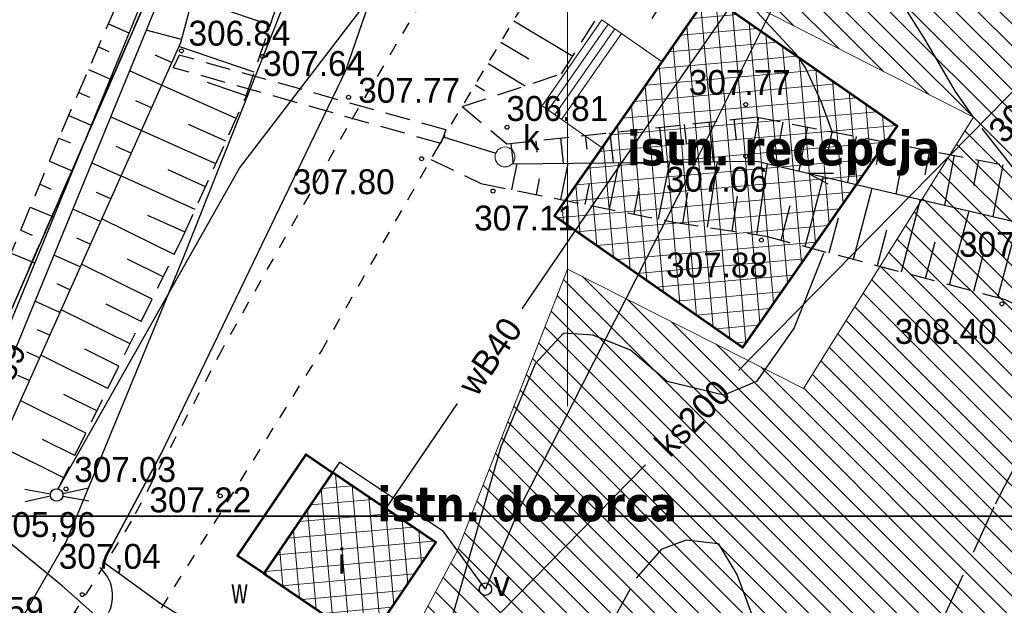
# Model space of a CAD drawing. Extents: x 4615668 to 9249187, y 5334101 to 10688993.
# Tile 8 of 120: x 4667439 to 4667479, y 5336816 to 5336839. Entities that reach past the tile are written whole.
import ezdxf
from ezdxf.enums import TextEntityAlignment as Align

# ---------------------------------------------------------------- set-up
doc = ezdxf.new("R2010")
doc.units = 0
doc.header["$MEASUREMENT"] = 0
for name, pattern in [('DROGA', [1, 0.5, -0.5]), ('GEN7', [13.75, 9.75, -1.5, 1, -1.5]), ('KONTUR', [1.5, 1, -0.5]), ('PRZEPUST', [1.5, 1, -0.5]), ('SKARPA1', [1.5, 1, -0.5]), ('WARSTWICA', [3, 2, -1])]:
    doc.linetypes.add(name, pattern=pattern)
for name, color, linetype in [('1', 7, 'Continuous'), ('14', 7, 'Continuous'), ('17', 7, 'Continuous'), ('19', 7, 'Continuous'), ('2', 7, 'Continuous'), ('21', 7, 'Continuous'), ('22', 7, 'Continuous'), ('23', 7, 'Continuous'), ('24', 7, 'Continuous'), ('25', 7, 'Continuous'), ('27', 7, 'Continuous'), ('28', 7, 'Continuous'), ('31', 7, 'Continuous'), ('38', 7, 'Continuous'), ('45', 7, 'Continuous'), ('50', 7, 'Continuous'), ('51', 7, 'Continuous'), ('52', 7, 'Continuous'), ('56', 7, 'Continuous'), ('60', 7, 'Continuous'), ('7', 4, 'GEN7'), ('tpsa_stolarka', 4, 'Continuous'), ('UKKPA_506', 7, 'Continuous')]:
    doc.layers.add(name, color=color, linetype=linetype)
for name, color, linetype, lineweight in [('budynek', 7, 'Continuous', 53), ('hatch', 253, 'Continuous', 0), ('schody', 3, 'Continuous', 0)]:
    doc.layers.add(name, color=color, linetype=linetype, lineweight=lineweight)
doc.styles.add('tomek14', font='ISOCP.shx', dxfattribs={"height": 14})
doc.styles.add('txt', font='TXT', dxfattribs={"height": 0.2})
pattern_1 = [(95, (0, 0), (-0.62262168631, -0.05447233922), []), (185, (0, 0), (0.05447233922, -0.62262168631), [])]

# ---------------------------------------------------------------- blocks, each defined once
blk = doc.blocks.new('*M2220')
at = {"layer": '60', "color": 7, "linetype": 'Continuous'}
blk.add_lwpolyline([(0, 0), (0, 250), (400, 250), (400, 0)], close=True, dxfattribs=at)
blk = doc.blocks.new('*M2222')
at = {"layer": '60', "color": 7, "linetype": 'Continuous'}
blk.add_lwpolyline([(0, 0), (0, 250), (400, 250), (400, 0)], close=True, dxfattribs=at)
blk = doc.blocks.new('WYS')
at = {"layer": '52', "color": 67, "linetype": 'Continuous'}
blk.add_circle((0, 0), 0.08, dxfattribs=at)
blk = doc.blocks.new('KL')
at = {"layer": 'UKKPA_506', "color": 7, "linetype": 'Continuous', "lineweight": 13}
blk.add_circle((0, 0), 0.4, dxfattribs=at)
blk = doc.blocks.new('SL')
at = {"layer": '22', "color": 1, "linetype": 'Continuous'}
for p, q in [((-1.272, 0.256), (-0.245, 0.05)), ((1.281, 0.256), (0.245, 0.048)), ((-0.246, -0.05), (-1.272, -0.255)), ((0.245, -0.048), (1.281, -0.256))]:
    blk.add_line(p, q, dxfattribs=at)
blk.add_circle((0, 0), 0.25, dxfattribs=at)
blk = doc.blocks.new('SEN')
at = {"layer": '22', "color": 1, "linetype": 'Continuous'}
for p, q in [((3.25, 0), (2.543, 0.707)), ((0.75, 0), (5.75, 0)), ((3.25, 0), (2.543, -0.707))]:
    blk.add_line(p, q, dxfattribs=at)
blk = doc.blocks.new('SLU')
at = {"layer": '22', "color": 1, "linetype": 'Continuous'}
blk.add_circle((0, 0), 0.25, dxfattribs=at)

msp = doc.modelspace()

# ---------------------------------------------------------------- hatches: boundary and pattern name
at = {"layer": 'hatch', "lineweight": 0, "ltscale": 20}
h = msp.add_hatch(dxfattribs=at)
h.set_pattern_fill('ANSI31', color=3, scale=5, angle=90)
h.set_pattern_definition([(135, (0, 0), (-0.44194173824, -0.44194173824), [])])
h.paths.add_polyline_path([(4667467.837, 5336761.845), (4667446.717, 5336769.805), (4667465.95, 5336800.297), (4667453.331, 5336810.903), (4667456.996, 5336817.795), (4667461.413, 5336829.102), (4667470.895, 5336824.303), (4667477.712, 5336835.194), (4667462.385, 5336842.995), (4667465.057, 5336851.959), (4667473.624, 5336855.263), (4667477.401, 5336854.407), (4667477.94, 5336845.571), (4667487.032, 5336840.461), (4667491.362, 5336848.44), (4667514.938, 5336829.96), (4667522.66, 5336810.151), (4667493.116, 5336780.396), (4667477.533, 5336784.386), (4667471.001, 5336776.207), (4667474.27, 5336768.361)])
at = {"layer": 'hatch', "lineweight": 0, "ltscale": 40}
h = msp.add_hatch(dxfattribs=at)
h.set_pattern_fill('ANSI37', color=0, scale=5, angle=50)
h.set_pattern_definition(pattern_1)
h.paths.add_polyline_path([(4667467.092, 5336840.119), (4667474.65, 5336834.847), (4667468.445, 5336825.951), (4667460.887, 5336831.223)])
h = msp.add_hatch(dxfattribs=at)
h.set_pattern_fill('ANSI37', color=0, scale=5, angle=50)
h.set_pattern_definition(pattern_1)
h.paths.add_polyline_path([(4667449.223, 5336816.871), (4667453.376, 5336814.055), (4667456.131, 5336818.117), (4667451.977, 5336820.933)])

# ---------------------------------------------------------------- linework, layer by layer
at = {"lineweight": 0, "ltscale": 40}
msp.add_lwpolyline([(4667475.189, 5336855.92), (4667468.826, 5336853.25), (4667461.413, 5336842.437), (4667461.413, 5336823.593)], dxfattribs=at)
msp.add_lwpolyline([(4667467.837, 5336761.845), (4667446.717, 5336769.805), (4667465.95, 5336800.297), (4667453.331, 5336810.903), (4667456.996, 5336817.795), (4667461.413, 5336829.102), (4667470.895, 5336824.303), (4667477.712, 5336835.194), (4667462.385, 5336842.995), (4667465.057, 5336851.959), (4667473.624, 5336855.263), (4667477.401, 5336854.407), (4667477.94, 5336845.571), (4667487.032, 5336840.461), (4667491.362, 5336848.44), (4667514.938, 5336829.96), (4667522.66, 5336810.151), (4667493.116, 5336780.396), (4667477.533, 5336784.386), (4667471.001, 5336776.207), (4667474.27, 5336768.361)], close=True, dxfattribs=at)
at = {"layer": '1', "color": 2, "linetype": 'Continuous'}
msp.add_lwpolyline([(4667461.194, 5336930.303), (4667459.054, 5336917.249), (4667457.733, 5336900.624), (4667444.819, 5336840.627), (4667436.817, 5336822.291), (4667422.703, 5336795.063), (4667411.289, 5336783.94), (4667406.588, 5336784.43), (4667404.087, 5336778.239), (4667420.325, 5336773.832), (4667430.688, 5336769.324), (4667439.242, 5336762.136), (4667452.877, 5336752.218), (4667458.671, 5336744.009), (4667459.113, 5336736.998)], dxfattribs=at)
at = {"layer": '17', "color": 97, "linetype": 'DROGA'}
for points in [[(4667481.153, 5336900.186), (4667480.88, 5336888.991), (4667478.966, 5336882.826), (4667476.586, 5336876.905), (4667475.213, 5336873.6), (4667470.641, 5336865.03), (4667466.941, 5336857.842), (4667464.972, 5336854.72), (4667461.402, 5336849.488), (4667456.062, 5336840.707), (4667452.537, 5336834.74), (4667447.559, 5336825.903), (4667443.897, 5336818.972), (4667441.435, 5336815.021)], [(4667444.052, 5336813.794), (4667451.532, 5336825.809), (4667456.245, 5336834.054), (4667459.906, 5336840.159), (4667468.277, 5336852.906), (4667469.374, 5336853.595), (4667472.578, 5336855.569), (4667476.907, 5336856.158), (4667484.917, 5336853.083), (4667490.803, 5336849.697), (4667498.722, 5336844.511), (4667507.185, 5336838.316), (4667516.083, 5336831.904), (4667520.615, 5336824.284), (4667523.251, 5336818.184), (4667525.356, 5336810.84), (4667526.332, 5336807.663), (4667526.549, 5336801.494), (4667519.433, 5336786.317), (4667509.376, 5336781.364), (4667487.358, 5336773.665), (4667467.89, 5336759.058)], [(4667403.816, 5336778.631), (4667413.816, 5336779.547), (4667432.684, 5336803.96), (4667441.938, 5336815.657)]]:
    msp.add_lwpolyline(points, dxfattribs=at)
at = {"layer": '19', "color": 7, "linetype": 'Continuous'}
for p, q in [((4667445.814, 5336837.692), (4667445.578, 5336837.185)), ((4667456.53, 5336834.684), (4667456.328, 5336834.143))]:
    msp.add_line(p, q, dxfattribs=at)
at = {"layer": '19', "color": 172, "linetype": 'PRZEPUST'}
for p, q in [((4667456.53, 5336834.684), (4667445.814, 5336837.692)), ((4667456.328, 5336834.143), (4667445.578, 5336837.185))]:
    msp.add_line(p, q, dxfattribs=at)
at = {"layer": '2', "color": 5, "linetype": 'Continuous'}
msp.add_line((4667436.817, 5336822.291), (4667444.819, 5336840.627), dxfattribs=at)
msp.add_line((4667436.817, 5336822.291), (4667444.819, 5336840.627), dxfattribs=at)
at = {"layer": '21', "color": 1, "linetype": 'Continuous'}
msp.add_lwpolyline([(4667440.964, 5336820.273), (4667448.238, 5336833.146), (4667453.11, 5336839.504), (4667460.65, 5336852.374)], dxfattribs=at)
at = {"layer": '23', "color": 40, "linetype": 'Continuous'}
for points in [[(4667458.119, 5336816.248), (4667459.495, 5336819.512), (4667466.697, 5336833.691), (4667469.719, 5336839.703)], [(4667458.119, 5336816.248), (4667456.434, 5336818.569), (4667452.258, 5336821.347), (4667451.977, 5336820.933)]]:
    msp.add_lwpolyline(points, dxfattribs=at)
at = {"layer": '25', "color": 165, "linetype": 'Continuous'}
msp.add_line((4667454.123, 5336819.478), (4667457, 5336823.7), dxfattribs=at)
for points in [[(4667459.591, 5336827.501), (4667463.394, 5336833.081), (4667470.104, 5336842.736), (4667475.998, 5336851.159), (4667469.054, 5336864.793), (4667466.036, 5336870.752), (4667465.956, 5336873.833)], [(4667455.109, 5336844.649), (4667452.504, 5336837.063), (4667445.084, 5336821.673), (4667442.764, 5336817.333)], [(4667455.105, 5336844.638), (4667452.504, 5336837.063), (4667445.084, 5336821.673), (4667442.764, 5336817.333)], [(4667425.715, 5336774.28), (4667430.184, 5336781.843), (4667441.434, 5336800.933), (4667446.634, 5336806.233), (4667450.874, 5336811.503), (4667449.044, 5336813.013), (4667446.654, 5336814.683), (4667445.044, 5336815.683), (4667442.764, 5336817.333), (4667445.084, 5336821.673)], [(4667425.944, 5336774.668), (4667430.184, 5336781.843), (4667441.434, 5336800.933), (4667446.634, 5336806.233), (4667450.874, 5336811.503), (4667449.044, 5336813.013), (4667446.654, 5336814.683), (4667445.044, 5336815.683), (4667442.764, 5336817.333), (4667445.084, 5336821.673)]]:
    msp.add_lwpolyline(points, dxfattribs=at)
for p in [(4667452.504, 5336837.063), (4667445.084, 5336821.673), (4667445.084, 5336821.673), (4667442.764, 5336817.333), (4667442.764, 5336817.333), (4667445.044, 5336815.683)]:
    msp.add_point(p, dxfattribs=at)
at = {"layer": '27', "color": 17, "linetype": 'Continuous'}
for p, q in [((4667468.285, 5336825.034), (4667481.661, 5336838.639)), ((4667454.359, 5336810.869), (4667464.552, 5336821.236))]:
    msp.add_line(p, q, dxfattribs=at)
at = {"layer": '31', "color": 2, "linetype": 'Continuous'}
msp.add_lwpolyline([(4667433.789, 5336805.137), (4667441.307, 5336818.199), (4667446.015, 5336829.635), (4667450.596, 5336841.183), (4667451.861, 5336844.326)], dxfattribs=at)
at = {"layer": '38', "color": 97, "linetype": 'Continuous'}
msp.add_line((4667441.134, 5336816.365), (4667444.346, 5336813.535), dxfattribs=at)
msp.add_lwpolyline([(4667441.134, 5336816.365), (4667437.454, 5336819.38), (4667445.882, 5336838.201), (4667452.052, 5336861.21), (4667457.772, 5336884.339), (4667459.355, 5336890.248), (4667462.285, 5336909.444), (4667460.893, 5336930.707), (4667459.161, 5336948.272), (4667458.881, 5336955.335), (4667455.616, 5336969.993), (4667449.594, 5337001.266), (4667450.457, 5337010.02), (4667483.97, 5337030.488), (4667505.008, 5337043.38), (4667512.2, 5337047.931), (4667538.938, 5337064.283), (4667548.813, 5337070.486), (4667555.482, 5337074.448), (4667563.84, 5337069.197)], dxfattribs=at)
msp.add_arc((4667441.651, 5336815.981), 1.5, 316.5765, 49.1791, dxfattribs=at)
at = {"layer": '45', "color": 219, "linetype": 'Continuous'}
msp.add_line((4667456.427, 5336834.407), (4667458.534, 5336833.757), dxfattribs=at)
for points in [[(4667458.94, 5336947.902), (4667461.771, 5336938.021), (4667462.641, 5336934.669), (4667463.138, 5336920.028), (4667456.9, 5336889.945), (4667452.552, 5336871.995), (4667446.893, 5336848.097), (4667445.214, 5336840.452), (4667438.648, 5336824.44), (4667436.618, 5336819.902)], [(4667458.364, 5336947.736), (4667461.191, 5336937.865), (4667462.043, 5336934.583), (4667462.536, 5336920.08), (4667456.314, 5336890.077), (4667451.968, 5336872.135), (4667446.309, 5336848.231), (4667444.64, 5336840.632), (4667438.096, 5336824.678), (4667436.074, 5336820.156)], [(4667459.199, 5336833.332), (4667469.016, 5336833.434), (4667479.574, 5336830.96), (4667490.212, 5336824.805)], [(4667471.888, 5336832.51), (4667471.068, 5336832.953), (4667472.09, 5336832.949)]]:
    msp.add_lwpolyline(points, dxfattribs=at)
at = {"layer": '50', "color": 245, "linetype": 'WARSTWICA'}
for points in [[(4667479.306, 5336833.165), (4667477.712, 5336835.194), (4667476.998, 5336836.225), (4667476.149, 5336837.672), (4667475.719, 5336838.392), (4667473.573, 5336841.835), (4667473.011, 5336842.652), (4667471.713, 5336844.161), (4667469.598, 5336846.129), (4667468.219, 5336847.236), (4667467.465, 5336847.715), (4667467.054, 5336847.881), (4667465.337, 5336848.404)], [(4667476.476, 5336815.006), (4667478.599, 5336819.678), (4667482.033, 5336826.305)], [(4667462.979, 5336814.541), (4667464.185, 5336816.689), (4667465.217, 5336817.871), (4667466.19, 5336818.226), (4667467.458, 5336818.078), (4667468.225, 5336816.807), (4667469.168, 5336814.293)]]:
    msp.add_lwpolyline(points, dxfattribs=at)
at = {"layer": '50', "color": 216, "linetype": 'Continuous'}
for points in [[(4667465.556, 5336845.335), (4667466.475, 5336844.751), (4667466.841, 5336844.304), (4667467.18, 5336843.091), (4667467.33, 5336842.403), (4667467.511, 5336841.485), (4667467.702, 5336841.062), (4667469.05, 5336839.401), (4667470.552, 5336837.772), (4667470.971, 5336837.167), (4667471.592, 5336835.844), (4667472.052, 5336834.553)], [(4667471.691, 5336829.731), (4667470.513, 5336826.736), (4667468.998, 5336824.584), (4667467.694, 5336824.036), (4667465.423, 5336824.584), (4667463.95, 5336825.85), (4667462.436, 5336826.441), (4667461.258, 5336826.525), (4667460.122, 5336825.301), (4667458.734, 5336821.969), (4667456.343, 5336813.592), (4667454.455, 5336806.939), (4667452.899, 5336800.569), (4667453.151, 5336797.489), (4667455.128, 5336795.084), (4667457.905, 5336793.27), (4667461.419, 5336791.52), (4667463.144, 5336789.453), (4667463.354, 5336787.386), (4667463.48, 5336785.192), (4667463.246, 5336784.428)]]:
    msp.add_lwpolyline(points, dxfattribs=at)
at = {"layer": '51', "color": 3, "linetype": 'Continuous'}
for p, q in [((4667449.481, 5336838.897), (4667446.355, 5336839.964)), ((4667459.254, 5336839.071), (4667461.626, 5336837.649)), ((4667442.978, 5336838.942), (4667443.8, 5336838.585)), ((4667445.913, 5336838.318), (4667444.495, 5336838.698)), ((4667442.58, 5336838.024), (4667443, 5336837.842)), ((4667448.835, 5336837.004), (4667445.809, 5336838.037)), ((4667458.739, 5336838.213), (4667459.855, 5336837.544)), ((4667445.523, 5336837.399), (4667444.863, 5336837.694)), ((4667442.182, 5336837.107), (4667443.041, 5336836.734)), ((4667445.114, 5336836.486), (4667443.824, 5336837.063)), ((4667458.225, 5336837.356), (4667459.718, 5336836.461)), ((4667448.108, 5336835.144), (4667445.115, 5336836.488)), ((4667448.512, 5336836.058), (4667446.955, 5336836.589)), ((4667457.711, 5336836.498), (4667458.087, 5336836.272)), ((4667441.785, 5336836.189), (4667442.223, 5336835.999)), ((4667444.705, 5336835.573), (4667444.075, 5336835.855)), ((4667457.196, 5336835.641), (4667457.21, 5336835.632)), ((4667441.387, 5336835.272), (4667442.282, 5336834.884)), ((4667444.297, 5336834.661), (4667443.065, 5336835.212)), ((4667468.089, 5336835.114), (4667468.181, 5336834.27)), ((4667469.082, 5336835.184), (4667468.743, 5336833.431)), ((4667447.698, 5336834.232), (4667446.202, 5336834.903)), ((4667465.107, 5336834.791), (4667465.258, 5336833.395)), ((4667466.101, 5336834.898), (4667466.182, 5336834.152)), ((4667467.095, 5336835.006), (4667467.267, 5336833.416)), ((4667470.064, 5336834.995), (4667469.897, 5336834.131)), ((4667471.046, 5336834.805), (4667470.705, 5336833.038)), ((4667440.993, 5336834.352), (4667441.451, 5336834.162)), ((4667447.288, 5336833.319), (4667444.298, 5336834.663)), ((4667461.13, 5336834.36), (4667461.239, 5336833.353)), ((4667462.124, 5336834.468), (4667462.184, 5336833.916)), ((4667463.119, 5336834.575), (4667463.249, 5336833.374)), ((4667464.113, 5336834.683), (4667464.183, 5336834.034)), ((4667472.028, 5336834.615), (4667471.853, 5336833.713)), ((4667473.01, 5336834.426), (4667472.653, 5336832.582)), ((4667443.888, 5336833.748), (4667443.287, 5336834.017)), ((4667459.142, 5336834.145), (4667459.23, 5336833.332)), ((4667460.136, 5336834.252), (4667460.185, 5336833.798)), ((4667473.991, 5336834.236), (4667473.81, 5336833.295)), ((4667474.973, 5336834.046), (4667474.602, 5336832.125)), ((4667475.955, 5336833.857), (4667475.766, 5336832.877)), ((4667476.937, 5336833.667), (4667476.551, 5336831.668)), ((4667440.609, 5336833.429), (4667441.529, 5336833.047)), ((4667443.479, 5336832.835), (4667442.306, 5336833.361)), ((4667459.185, 5336832.288), (4667459.395, 5336833.334)), ((4667461.146, 5336831.895), (4667461.439, 5336833.355)), ((4667463.107, 5336831.502), (4667463.483, 5336833.377)), ((4667465.068, 5336831.108), (4667465.528, 5336833.398)), ((4667467.04, 5336830.779), (4667467.442, 5336833.418)), ((4667469.018, 5336830.478), (4667469.452, 5336833.332)), ((4667477.919, 5336833.477), (4667477.722, 5336832.459)), ((4667478.901, 5336833.288), (4667478.5, 5336831.212)), ((4667446.468, 5336831.495), (4667443.48, 5336832.837)), ((4667446.878, 5336832.407), (4667445.384, 5336833.079)), ((4667460.166, 5336832.092), (4667460.292, 5336832.718)), ((4667470.959, 5336830.005), (4667471.699, 5336832.805)), ((4667440.225, 5336832.506), (4667440.687, 5336832.314)), ((4667462.127, 5336831.698), (4667462.294, 5336832.532)), ((4667464.088, 5336831.305), (4667464.297, 5336832.346)), ((4667472.893, 5336829.494), (4667473.647, 5336832.349)), ((4667443.071, 5336831.923), (4667442.498, 5336832.179)), ((4667466.052, 5336830.929), (4667466.241, 5336832.168)), ((4667468.029, 5336830.628), (4667468.242, 5336832.028)), ((4667439.841, 5336831.583), (4667440.77, 5336831.196)), ((4667469.992, 5336830.26), (4667470.359, 5336831.647)), ((4667474.826, 5336828.983), (4667475.595, 5336831.892)), ((4667442.662, 5336831.01), (4667441.547, 5336831.509)), ((4667446.059, 5336830.583), (4667444.565, 5336831.254)), ((4667471.926, 5336829.749), (4667472.3, 5336831.163)), ((4667476.76, 5336828.472), (4667477.543, 5336831.436)), ((4667445.622, 5336829.683), (4667442.713, 5336831.123)), ((4667478.694, 5336827.961), (4667479.491, 5336830.979)), ((4667439.456, 5336830.659), (4667439.923, 5336830.465)), ((4667442.253, 5336830.097), (4667441.71, 5336830.34)), ((4667473.86, 5336829.238), (4667474.24, 5336830.679)), ((4667475.793, 5336828.727), (4667476.181, 5336830.196)), ((4667439.072, 5336829.736), (4667440.011, 5336829.346)), ((4667441.844, 5336829.184), (4667440.788, 5336829.658)), ((4667477.727, 5336828.216), (4667478.122, 5336829.712)), ((4667444.735, 5336827.891), (4667441.895, 5336829.297)), ((4667445.178, 5336828.787), (4667443.741, 5336829.499)), ((4667441.436, 5336828.272), (4667440.922, 5336828.502)), ((4667441.027, 5336827.359), (4667440.028, 5336827.806)), ((4667444.291, 5336826.995), (4667442.888, 5336827.689)), ((4667443.848, 5336826.098), (4667441.077, 5336827.47)), ((4667440.618, 5336826.446), (4667440.134, 5336826.664)), ((4667440.21, 5336825.534), (4667439.702, 5336825.761)), ((4667442.96, 5336824.306), (4667440.259, 5336825.643)), ((4667443.404, 5336825.202), (4667442.036, 5336825.879)), ((4667439.801, 5336824.621), (4667439.345, 5336824.825)), ((4667442.517, 5336823.41), (4667441.183, 5336824.07)), ((4667442.073, 5336822.514), (4667439.441, 5336823.817)), ((4667441.629, 5336821.617), (4667440.331, 5336822.26)), ((4667441.186, 5336820.721), (4667438.623, 5336821.99))]:
    msp.add_line(p, q, dxfattribs=at)
at = {"layer": '51', "color": 3, "linetype": 'SKARPA1'}
for points in [[(4667436.575, 5336823.735), (4667441.104, 5336834.619), (4667443.208, 5336839.473), (4667444.426, 5336843.797), (4667445.364, 5336847.041), (4667447.098, 5336857.054), (4667449.62, 5336870.796), (4667453.643, 5336890.228), (4667455.09, 5336897.908), (4667458.783, 5336913.838)], [(4667440.964, 5336820.273), (4667445.972, 5336830.39), (4667448.494, 5336836.004), (4667450.275, 5336841.222), (4667454.346, 5336857.318), (4667456.966, 5336867.261), (4667458.417, 5336872.933), (4667461.417, 5336881.724), (4667458.138, 5336885.705)], [(4667457.186, 5336835.624), (4667461.177, 5336836.943), (4667465.954, 5336844.456), (4667464.561, 5336847.248)], [(4667457.186, 5336835.624), (4667458.977, 5336834.127), (4667468.96, 5336835.208), (4667480.142, 5336833.048), (4667491.036, 5336826.829)], [(4667455.928, 5336833.499), (4667457.94, 5336832.538), (4667465.673, 5336830.987), (4667469.376, 5336830.423), (4667478.984, 5336827.884), (4667489.346, 5336822.532)]]:
    msp.add_lwpolyline(points, dxfattribs=at)
at = {"layer": '7', "color": 245, "linetype": 'KONTUR'}
for p, q in [((4667436.817, 5336822.291), (4667444.819, 5336840.627)), ((4667444.819, 5336840.627), (4667436.817, 5336822.291))]:
    msp.add_line(p, q, dxfattribs=at)
at = {"layer": 'budynek', "color": 7, "linetype": 'Continuous', "lineweight": 53, "flags": 128}
for points in [[(4667467.092, 5336840.119), (4667474.65, 5336834.847), (4667468.445, 5336825.951), (4667460.887, 5336831.223)], [(4667449.223, 5336816.871), (4667453.376, 5336814.055), (4667456.131, 5336818.117), (4667451.977, 5336820.933)]]:
    msp.add_lwpolyline(points, close=True, dxfattribs=at)
msp.add_lwpolyline([(4667449.223, 5336816.871), (4667448.167, 5336817.587), (4667450.921, 5336821.649), (4667451.977, 5336820.933)], dxfattribs=at)
at = {"layer": 'schody', "color": 7, "linetype": 'Continuous', "lineweight": 13}
for p, q in [((4667463.05, 5336838.933), (4667460.642, 5336835.481)), ((4667463.316, 5336838.748), (4667460.908, 5336835.296)), ((4667463.581, 5336838.562), (4667461.174, 5336835.111))]:
    msp.add_line(p, q, dxfattribs=at)
at = {"layer": 'schody', "color": 7, "linetype": 'Continuous', "lineweight": 13, "flags": 128}
msp.add_lwpolyline([(4667465.213, 5336837.424), (4667462.805, 5336833.973), (4667460.391, 5336835.657), (4667462.799, 5336839.108)], close=True, dxfattribs=at)

# ---------------------------------------------------------------- block references
at = {"layer": '22', "color": 1, "linetype": 'Continuous'}
for name, p, xscale, yscale, rotation in [('SEN', (4667467.794, 5336844.077), 1.000001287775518, 1.000001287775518, 238.6899556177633), ('SL', (4667440.904, 5336820.03), 0.9999990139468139, 0.9999990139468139, 0.8161840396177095)]:
    msp.add_blockref(name, p, dxfattribs=dict(at, xscale=xscale, yscale=yscale, rotation=rotation))
at = {"layer": '24', "color": 40, "linetype": 'Continuous'}
msp.add_blockref('SLU', (4667458.119, 5336816.248), dxfattribs=at)
at = {"layer": '28', "color": 17, "linetype": 'Continuous'}
msp.add_blockref('KL', (4667458.903, 5336833.602), dxfattribs=at)
at = {"layer": '52', "color": 67, "linetype": 'Continuous'}
for p in [(4667445.913, 5336837.862), (4667449.172, 5336837.636), (4667452.622, 5336835.996), (4667468.572, 5336835.706), (4667458.991, 5336834.794), (4667455.554, 5336833.529), (4667468.572, 5336833.631), (4667458.424, 5336832.232), (4667469.201, 5336830.262), (4667478.856, 5336827.704), (4667441.276, 5336820.273), (4667447.467, 5336819.993), (4667441.926, 5336816.032)]:
    msp.add_blockref('WYS', p, dxfattribs=at)
at = {"layer": '60', "color": 7, "linetype": 'Continuous'}
for name, p in [('*M2220', (4667234.354, 5336819.183)), ('*M2222', (4667234.354, 5336569.183))]:
    msp.add_blockref(name, p, dxfattribs=at)

# ---------------------------------------------------------------- texts
at = {"layer": '14', "color": 7, "linetype": 'Continuous', "style": 'txt'}
msp.add_text('i', height=1, dxfattribs=at).set_placement((4667452.354, 5336817.403), align=Align.MIDDLE)
at = {"layer": '24', "color": 40, "linetype": 'Continuous', "style": 'txt'}
msp.add_text('v', height=1, dxfattribs=at).set_placement((4667458.772, 5336816.469), align=Align.MIDDLE)
at = {"layer": '25', "color": 165, "linetype": 'Continuous', "style": 'txt'}
msp.add_text('wB40', height=1, rotation=55.724, dxfattribs=at).set_placement((4667458.296, 5336825.6), align=Align.MIDDLE)
at = {"layer": '25', "color": 165, "linetype": 'Continuous', "style": 'txt', "width": 0.661}
msp.add_text('w', height=1, dxfattribs=at).set_placement((4667447.926, 5336816.675), align=Align.TOP_LEFT)
at = {"layer": '27', "color": 17, "linetype": 'Continuous', "style": 'txt'}
msp.add_text('ks200', height=1, rotation=45.4869, dxfattribs=at).set_placement((4667466.419, 5336823.133), align=Align.MIDDLE)
at = {"layer": '28', "color": 17, "linetype": 'Continuous', "style": 'txt'}
msp.add_text('k', height=1, dxfattribs=at).set_placement((4667459.628, 5336833.878))
at = {"layer": '52', "color": 67, "linetype": 'Continuous', "style": 'txt'}
for s, p in [('306.84', (4667446.197, 5336838.07)), ('307.64', (4667449.197, 5336836.854)), ('307.77', (4667466.288, 5336836.095)), ('307.77', (4667453.011, 5336835.776)), ('306.81', (4667458.96, 5336835.047)), ('307.80', (4667450.383, 5336832.106)), ('307.06', (4667465.362, 5336832.205)), ('307.11', (4667457.667, 5336830.651)), ('307.54', (4667477.136, 5336829.594)), ('307.88', (4667465.375, 5336828.764)), ('308.40', (4667474.557, 5336826.096)), ('307.03', (4667441.606, 5336820.553)), ('307.22', (4667444.625, 5336819.332)), ('305,96', (4667438.381, 5336818.342)), ('307,04', (4667440.987, 5336817.066)), ('306,59', (4667436.289, 5336814.938))]:
    msp.add_text(s, height=1, dxfattribs=at).set_placement(p)
msp.add_text('305.89', height=1, rotation=66.6798, dxfattribs=at).set_placement((4667438.096, 5336822.119))
at = {"layer": '56', "color": 17, "linetype": 'Continuous', "style": 'txt'}
msp.add_text('307.54', height=1, rotation=45.4863, dxfattribs=at).set_placement((4667478.231, 5336834.786), align=Align.TOP_LEFT)
at = {"layer": 'tpsa_stolarka', "color": 0, "ltscale": 2.5, "char_height": 1.08, "width": 28.14975, "attachment_point": 1, "style": 'tomek14'}
for s, insert in [('{\\fTahoma|b1|i0|c238|p34;\\H1.296296x;istn. recepcja\\fTahoma|b0|i0|c238|p34;\\H0.771429x; }', (4667463.792, 5336834.665)), ('{\\fTahoma|b1|i0|c238|p34;\\H1.296296x;istn. dozorca\\fTahoma|b0|i0|c238|p34;\\H0.771429x; }', (4667453.777, 5336820.375))]:
    msp.add_mtext(s, dxfattribs=dict(at, insert=insert))

doc.saveas('drawing.dxf')
